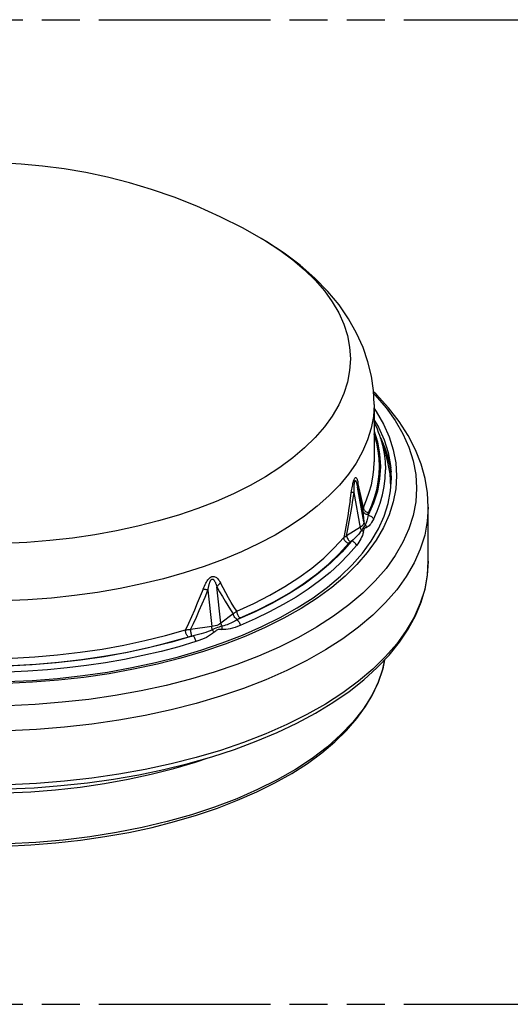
# Model space of a CAD drawing. Header units: millimetres. Extents: x 0 to 210, y 0 to 297.
# Tile 7 of 13: x 77 to 102, y 208 to 258. Entities that reach past the tile are written whole.
import ezdxf

# ---------------------------------------------------------------- set-up
doc = ezdxf.new("R2010")
doc.units = ezdxf.units.MM
doc.header["$LTSCALE"] = 19.36
doc.linetypes.add('PHANTOM', pattern=[0.8, 0.45, -0.05, 0.1, -0.05, 0.1, -0.05])
doc.layers.get('0').update_dxf_attribs({"linetype": 'CONTINUOUS'})
doc.layers.add('DEFAULT_3', color=7, linetype='PHANTOM')

msp = doc.modelspace()

# ---------------------------------------------------------------- linework, layer by layer
at = {"color": 9, "linetype": 'Continuous'}
for p, q in [((89.342, 246.57685), (89.34401, 246.57568)), ((95.07509, 237.37904), (95.30568, 236.98219)), ((95.39748, 236.46743), (95.63172, 235.94347)), ((95.63172, 235.94347), (95.83728, 235.29456)), ((95.83728, 235.29456), (95.94441, 234.72789)), ((95.9362, 233.93582), (95.89153, 234.61785)), ((94.4037, 233.51368), (94.26018, 234.18046)), ((94.23742, 233.93472), (94.38047, 233.30621)), ((94.55692, 232.17657), (94.23742, 233.93472)), ((94.53553, 232.91592), (94.4037, 233.51368)), ((94.38047, 233.30621), (94.5122, 232.7418)), ((94.5122, 232.7418), (94.55692, 232.17657)), ((94.78616, 232.51351), (94.78353, 232.54663)), ((94.38253, 231.90822), (93.68189, 231.46408)), ((93.89509, 231.17946), (93.93614, 231.20548)), ((86.63995, 228.70623), (86.83741, 226.86408)), ((87.29396, 227.02993), (87.0965, 228.87206)), ((87.92225, 227.50035), (87.29396, 227.02993)), ((88.11126, 227.19685), (88.14807, 227.22441)), ((86.83741, 226.86408), (85.74846, 226.71068)), ((85.8221, 226.37945), (85.8859, 226.38844))]:
    msp.add_line(p, q, dxfattribs=at)
at = {"color": 7, "linetype": 'Continuous'}
for p, q in [((95.0782, 238.14075), (95.0782, 235.22914)), ((95.4195, 236.40022), (95.68705, 235.54265)), ((95.94618, 234.69295), (95.88081, 235.09621)), ((97.8282, 230.17545), (97.8282, 232.92113))]:
    msp.add_line(p, q, dxfattribs=at)
for points in [[(89.34198, 246.57686), (88.424, 247.08898), (87.26078, 247.67593), (86.08502, 248.2032), (84.92481, 248.66228), (83.77804, 249.05936), (82.65112, 249.39705), (81.53759, 249.68148), (80.43061, 249.91722), (79.33157, 250.10605), (78.23792, 250.25013), (77.14988, 250.35077), (76.06646, 250.40909)], [(95.0782, 238.14075), (95.04464, 238.85818), (94.94204, 239.58303), (94.7683, 240.3093), (94.52017, 241.03681), (94.19214, 241.76714), (93.78439, 242.48888), (93.29996, 243.19186), (92.73358, 243.87956), (92.07478, 244.55709), (91.33295, 245.20877), (90.51896, 245.82415), (89.63503, 246.40232), (89.34399, 246.57569)], [(97.8282, 232.92113), (97.78873, 233.64882), (97.66908, 234.37967), (97.46794, 235.10926), (97.18347, 235.83606), (96.81279, 236.55949), (96.35566, 237.27368), (95.81136, 237.97538), (95.18242, 238.65853), (95.04814, 238.78328)], [(95.4195, 236.40022), (95.36713, 236.5601), (95.30985, 236.71966), (95.24768, 236.87886), (95.18062, 237.03765), (95.10867, 237.19601), (95.0782, 237.2586)], [(95.88081, 235.09621), (95.7168, 235.67315), (95.48583, 236.24081), (95.44558, 236.31662)], [(95.91993, 233.7529), (95.96091, 234.40297), (95.93506, 234.9119)], [(76.39826, 224.0643), (77.70559, 224.12593), (79.00252, 224.22837), (80.28387, 224.37119), (81.54458, 224.55382), (82.7796, 224.7755), (83.98398, 225.03531), (85.15296, 225.33218), (86.28186, 225.66487), (87.36626, 226.03202), (88.4019, 226.43211), (89.38462, 226.86345), (90.31045, 227.32419), (91.17598, 227.8125), (91.97793, 228.32642), (92.71324, 228.86386), (93.37893, 229.42252), (93.97289, 230.00051), (94.49297, 230.59581), (94.93707, 231.20617), (95.30334, 231.82936), (95.59011, 232.46306), (95.7961, 233.1053), (95.91993, 233.7529)], [(76.45531, 218.61878), (77.82006, 218.68119), (79.17496, 218.78499), (80.51521, 218.92982), (81.83601, 219.11522), (83.13265, 219.34057), (84.40048, 219.60514), (85.63497, 219.90807), (86.83169, 220.24841), (87.98632, 220.62504), (89.0947, 221.0368), (90.15273, 221.48234), (91.1566, 221.96031), (92.10239, 222.46909), (92.98663, 223.00713), (93.80558, 223.57247), (94.55612, 224.16326), (95.23474, 224.77699), (95.83873, 225.41134), (96.36531, 226.06325), (96.81239, 226.72961), (97.1787, 227.40747), (97.46323, 228.09313), (97.66623, 228.78471), (97.7878, 229.47982), (97.8282, 230.17545)], [(76.37006, 215.71432), (77.6495, 215.77457), (78.91902, 215.87474), (80.17377, 216.01446), (81.40889, 216.19321), (82.61964, 216.41033), (83.80136, 216.66503), (84.94948, 216.95636), (86.05957, 217.28328), (87.12734, 217.64458), (88.14865, 218.03896), (89.1195, 218.46498), (90.03611, 218.92111), (90.89479, 219.40564), (91.69217, 219.91685), (92.42484, 220.4527), (93.0899, 221.01124), (93.68435, 221.59005), (94.20574, 222.18678), (94.65183, 222.7987), (95.02084, 223.42295), (95.31168, 224.05696), (95.52348, 224.6976), (95.62379, 225.1856)]]:
    msp.add_lwpolyline(points, dxfattribs=at)
at = {"color": 9, "linetype": 'Continuous'}
for points in [[(89.56267, 246.44593), (90.28615, 245.97959), (90.94964, 245.49145), (91.5505, 244.98345), (92.0864, 244.45758), (92.55519, 243.91593), (92.95504, 243.36062), (93.28434, 242.79388), (93.54183, 242.21791), (93.72646, 241.63502), (93.83755, 241.04755), (93.87461, 240.4576)], [(93.87461, 240.4576), (93.83755, 239.86761), (93.72646, 239.28017), (93.54183, 238.69726), (93.28434, 238.12131), (92.95504, 237.55456), (92.55519, 236.99926), (92.0864, 236.4576), (91.5505, 235.93174), (90.94964, 235.42373), (90.28614, 234.9356), (89.56267, 234.46925), (88.78204, 234.02655), (87.94738, 233.60922), (87.06193, 233.21893), (86.12923, 232.8572), (85.15293, 232.52547), (84.13692, 232.22505), (83.08516, 231.95712), (82.00184, 231.72274), (80.89122, 231.52284), (79.75769, 231.3582), (78.60571, 231.22947), (77.43986, 231.13717)], [(95.05238, 238.69269), (95.1332, 238.61338), (95.68598, 237.97468), (96.15747, 237.31988), (96.54579, 236.65157), (96.84942, 235.97239), (97.06716, 235.28502), (97.19815, 234.59216), (97.24187, 233.89656), (97.19814, 233.20097), (97.06716, 232.50811), (96.84942, 231.82074), (96.54579, 231.14156), (96.15747, 230.47325)], [(95.0782, 238.14075), (95.04172, 237.53719), (94.93243, 236.93584), (94.75072, 236.33888), (94.49725, 235.74849), (94.17295, 235.16684), (93.77901, 234.59603), (93.31686, 234.03816), (92.78818, 233.49526), (92.1949, 232.96932), (91.5392, 232.46224), (90.82346, 231.97588), (90.0503, 231.51201), (89.22253, 231.07234), (88.34318, 230.65845), (87.41545, 230.27187), (86.44273, 229.914), (85.42857, 229.58615), (84.37668, 229.28951), (83.29088, 229.02517), (82.17514, 228.7941), (81.03353, 228.59713), (79.87022, 228.43498), (78.68945, 228.30824), (77.49553, 228.21739), (76.29281, 228.16274)], [(95.0782, 237.93131), (95.18613, 237.78141), (95.55656, 237.1439), (95.84619, 236.49603), (96.05389, 235.84034), (96.17884, 235.17943), (96.22055, 234.51589), (96.17884, 233.85236), (96.0539, 233.19144), (95.84619, 232.53575), (95.55656, 231.88788)], [(95.0782, 236.77902), (95.24531, 236.24093), (95.36086, 235.61736), (95.39972, 234.99098), (95.36086, 234.3646), (95.24531, 233.74103)], [(95.3532, 234.9951), (95.33762, 235.38855), (95.29148, 235.7812), (95.21465, 236.17357), (95.10749, 236.56415), (95.0782, 236.64687)], [(95.30568, 236.98219), (95.59177, 236.34226), (95.79692, 235.6946), (95.92034, 235.04179), (95.93489, 234.91362)], [(95.4195, 236.40022), (95.50943, 236.07877), (95.59604, 235.65845), (95.64806, 235.23671), (95.66541, 234.81425)], [(95.89153, 234.61785), (95.75775, 235.29687), (95.68705, 235.54265)], [(94.53553, 232.91592), (94.70082, 233.29608), (94.8364, 233.67916), (94.94207, 234.0646), (95.01766, 234.4518), (95.06306, 234.84017), (95.0782, 235.22914)], [(94.80307, 232.64594), (94.97086, 233.03184), (95.10834, 233.42052), (95.21561, 233.81249), (95.29234, 234.20624), (95.33816, 234.60028), (95.3532, 234.9951)], [(95.04383, 232.30438), (95.23308, 232.71618), (95.38836, 233.13151), (95.50941, 233.54967), (95.59603, 233.96998), (95.64806, 234.39175), (95.66541, 234.81425)], [(93.86556, 233.26776), (93.93833, 233.75178), (93.9517, 233.83455), (93.9653, 233.91343), (93.97919, 233.98822), (93.99342, 234.05891), (94.00799, 234.12505), (94.02297, 234.18648), (94.03825, 234.24232), (94.05383, 234.29191), (94.06942, 234.33447), (94.08464, 234.36875), (94.09969, 234.39545), (94.11463, 234.41491), (94.12952, 234.42696), (94.14452, 234.43148), (94.15931, 234.42863), (94.17359, 234.41826), (94.18739, 234.40111), (94.20062, 234.37776), (94.21336, 234.34858), (94.22565, 234.31407), (94.23751, 234.27439), (94.24903, 234.22989), (94.26018, 234.18046)], [(94.06303, 233.66639), (94.06381, 233.75502), (94.06444, 233.79686), (94.06523, 233.83711), (94.06619, 233.87583), (94.06732, 233.91306), (94.06863, 233.94886), (94.07012, 233.98325), (94.07181, 234.01628), (94.07371, 234.04795), (94.07582, 234.07831), (94.07821, 234.10732), (94.08086, 234.13501), (94.08385, 234.16125), (94.08721, 234.18606), (94.09101, 234.20904), (94.09535, 234.23007), (94.10015, 234.24833), (94.10546, 234.26303), (94.11114, 234.27398), (94.11714, 234.28063), (94.12336, 234.28333), (94.12973, 234.28206), (94.13613, 234.27741), (94.14241, 234.26988), (94.14862, 234.25978), (94.15476, 234.2476), (94.16087, 234.23341), (94.16695, 234.21747), (94.17304, 234.1998), (94.17915, 234.18052), (94.1853, 234.15963), (94.1915, 234.13716), (94.19777, 234.11311), (94.20412, 234.08749), (94.21056, 234.06026), (94.2171, 234.0314), (94.22375, 234.00089), (94.23053, 233.96865), (94.23742, 233.93472)], [(94.26018, 234.18046), (94.24903, 234.13974), (94.24078, 234.09867), (94.23549, 234.0575), (94.23316, 234.01635), (94.23381, 233.97535), (94.23742, 233.93473)], [(93.68189, 231.46408), (93.74966, 231.81496), (93.81572, 232.1723), (93.88004, 232.53612), (93.94267, 232.90641), (94.00368, 233.28316), (94.06303, 233.66639)], [(94.06303, 233.66638), (94.03371, 233.66743), (94.00676, 233.66798), (93.98237, 233.66801), (93.9606, 233.66752), (93.94152, 233.66653), (93.92523, 233.66503)], [(94.44195, 231.75523), (94.42715, 231.77944), (94.41414, 231.80452), (94.40307, 231.83022), (94.39405, 231.85625), (94.38718, 231.88234), (94.06303, 233.66639)], [(95.24531, 233.74103), (95.05383, 233.12447), (94.78616, 232.51351)], [(93.86556, 233.26776), (93.80413, 232.87734), (93.74095, 232.4938), (93.67595, 232.11713), (93.60906, 231.74732), (93.5403, 231.38441)], [(97.8282, 232.92113), (97.78332, 232.20712), (97.64887, 231.49594), (97.42537, 230.79037), (97.1137, 230.09322), (96.7151, 229.40722), (96.23114, 228.7351), (95.66373, 228.07949), (95.0151, 227.44299), (94.28783, 226.82811), (93.48477, 226.23728), (92.6091, 225.67283), (91.66427, 225.13698), (90.654, 224.63184), (89.5823, 224.15943), (88.45339, 223.72159), (87.27173, 223.32006), (86.04197, 222.95643), (84.76897, 222.63211), (83.45776, 222.34841), (82.11351, 222.10643), (80.74152, 221.90713)], [(94.5122, 232.7418), (94.51042, 232.77059), (94.51091, 232.79957), (94.51366, 232.82869), (94.51869, 232.85785), (94.52598, 232.88694), (94.53553, 232.91592)], [(94.78354, 232.54663), (94.73529, 232.54937), (94.68854, 232.55943), (94.64474, 232.5765), (94.60525, 232.60003), (94.5713, 232.62931), (94.54395, 232.66343), (94.52404, 232.70132), (94.5122, 232.7418)], [(94.53553, 232.91592), (94.53883, 232.87828), (94.54862, 232.84078), (94.56469, 232.80433), (94.58663, 232.76985), (94.61389, 232.7382), (94.6458, 232.71014), (94.68161, 232.68635), (94.72041, 232.66743), (94.76123, 232.65385), (94.80307, 232.64594)], [(94.78616, 232.51351), (94.76925, 232.43753), (94.75158, 232.36611), (94.73352, 232.2994), (94.71478, 232.23752), (94.69555, 232.18045), (94.67536, 232.12923), (94.65395, 232.08517), (94.63254, 232.04851)], [(94.78353, 232.54663), (94.78299, 232.56317), (94.78397, 232.57975), (94.78649, 232.59642), (94.79052, 232.61306), (94.79605, 232.62956), (94.80307, 232.64594)], [(94.78616, 232.51351), (94.82963, 232.50486), (94.87194, 232.49007), (94.91195, 232.46953), (94.9486, 232.4438), (94.98091, 232.41357), (95.00801, 232.37963), (95.02917, 232.34291), (95.04383, 232.30438)], [(94.55692, 232.17658), (94.55531, 232.12714), (94.54233, 232.07879), (94.51818, 232.03212), (94.48317, 231.98774), (94.43776, 231.94624), (94.38253, 231.90822)], [(94.63254, 232.04851), (94.61326, 232.01394), (94.58996, 231.97523), (94.56165, 231.93099), (94.52778, 231.87981), (94.48793, 231.82096), (94.44195, 231.75523)], [(94.55692, 232.17657), (94.56284, 232.15265), (94.57158, 232.12945), (94.58306, 232.1072), (94.59715, 232.08615), (94.61371, 232.06651), (94.63254, 232.04851)], [(94.69048, 231.89935), (94.68667, 231.92616), (94.6804, 231.95264), (94.67176, 231.97832), (94.66083, 232.00302), (94.64768, 232.02656), (94.63254, 232.04851)], [(95.04383, 232.30438), (95.0005, 232.22342), (94.95665, 232.1502), (94.91249, 232.08426), (94.86809, 232.02696), (94.82351, 231.97936), (94.77894, 231.94185), (94.73454, 231.91528), (94.69048, 231.89935)], [(95.55656, 231.88788), (95.18614, 231.25038), (94.73639, 230.62576), (94.20908, 230.0165), (93.60631, 229.42499), (92.93044, 228.85358), (92.18415, 228.30451), (91.37038, 227.77996), (90.49234, 227.28199), (89.5535, 226.81257), (88.55756, 226.37355), (87.50845, 225.96666), (86.41031, 225.59351), (85.26748, 225.25558), (84.08447, 224.95419), (82.86595, 224.69054), (81.61672, 224.46567), (80.34171, 224.28046), (79.04596, 224.13564), (77.73457, 224.03179), (76.41275, 223.96932), (75.0857, 223.94846)], [(94.28185, 231.5438), (94.22, 231.47604), (94.15463, 231.40854), (94.08549, 231.3411), (94.01275, 231.27341), (93.93614, 231.20548)], [(94.44195, 231.75523), (94.39253, 231.68292), (94.33952, 231.61245), (94.28185, 231.5438)], [(94.53987, 231.66758), (94.52897, 231.68349), (94.51566, 231.69914), (94.50016, 231.71426), (94.48259, 231.72874), (94.46308, 231.74247), (94.44195, 231.75523)], [(94.53987, 231.66758), (94.5144, 231.57636), (94.4834, 231.48697), (94.44655, 231.39968)], [(94.53987, 231.66758), (94.55023, 231.71329), (94.56107, 231.75484), (94.57222, 231.7929), (94.58428, 231.82553), (94.59765, 231.85051), (94.61268, 231.86929), (94.63005, 231.88197), (94.64905, 231.8903), (94.66913, 231.89632), (94.69048, 231.89935)], [(77.43986, 231.13717), (76.2647, 231.08165), (75.08491, 231.06314), (73.90511, 231.0817)], [(88.10159, 227.64154), (88.96486, 228.0342), (89.78084, 228.45137), (90.54675, 228.89163), (91.25997, 229.35349), (91.91808, 229.83537), (92.51884, 230.33563), (93.06019, 230.85256), (93.5403, 231.38441)], [(93.93614, 231.20548), (93.43447, 230.63254), (92.86457, 230.07745), (92.225, 229.53901), (91.52009, 229.02084), (90.7523, 228.52551), (89.92576, 228.05499), (89.04603, 227.61245), (88.11126, 227.19685)], [(88.28063, 227.29901), (89.15564, 227.69698), (89.98094, 228.11888), (90.75811, 228.56563), (91.48245, 229.03451), (92.15049, 229.52385), (92.7601, 230.03147), (93.30757, 230.5543), (93.79415, 231.09337)], [(93.5403, 231.38441), (93.55907, 231.39902), (93.57986, 231.41315), (93.60263, 231.42676), (93.62728, 231.43981), (93.65372, 231.45226), (93.68189, 231.46408)], [(93.79414, 231.09337), (93.75445, 231.10457), (93.71572, 231.12136), (93.6789, 231.14333), (93.64493, 231.16994), (93.61465, 231.20051), (93.58879, 231.2343), (93.56797, 231.27052), (93.55272, 231.30824), (93.54342, 231.34651), (93.5403, 231.38441)], [(93.68189, 231.46408), (93.69119, 231.4197), (93.70683, 231.37525), (93.72832, 231.33212), (93.755, 231.29165), (93.78603, 231.25509), (93.82044, 231.22358), (93.85718, 231.19811), (93.89509, 231.17946)], [(93.79415, 231.09337), (93.80773, 231.10869), (93.82265, 231.12365), (93.83895, 231.1383), (93.85651, 231.15253), (93.87521, 231.16624), (93.89509, 231.17946)], [(94.18269, 230.97923), (94.16867, 231.01874), (94.14842, 231.05686), (94.1225, 231.0926), (94.09159, 231.12498), (94.05652, 231.15314), (94.01823, 231.17633), (93.97774, 231.19394), (93.93614, 231.20548)], [(94.44655, 231.39968), (94.40423, 231.31389), (94.35683, 231.22912), (94.30415, 231.14524), (94.24618, 231.06188), (94.18269, 230.97923)], [(94.18269, 230.97923), (93.78168, 230.51352), (93.33527, 230.05826), (92.84455, 229.61454), (92.3107, 229.18345), (91.73504, 228.76602), (91.11895, 228.36329), (90.46392, 227.97622), (89.77156, 227.60575), (89.04354, 227.25278), (88.28163, 226.91817)], [(97.8282, 230.17545), (97.78332, 229.46144), (97.64887, 228.75025), (97.42536, 228.04469), (97.1137, 227.34753), (96.7151, 226.66154), (96.23114, 225.98941), (95.66373, 225.3338), (95.0151, 224.69731), (94.28783, 224.08243), (93.48477, 223.49159), (92.6091, 222.92714), (91.66427, 222.39129), (90.65401, 221.88616), (89.58231, 221.41375), (88.4534, 220.97591), (87.27174, 220.57438), (86.04198, 220.21074), (84.76898, 219.88643), (83.45777, 219.60273), (82.11352, 219.36075), (80.74153, 219.16145), (79.34722, 219.00561), (77.93609, 218.89386), (76.51371, 218.82664)], [(96.15747, 230.47325), (95.68598, 229.81845), (95.1332, 229.17975), (94.5013, 228.55966), (93.79277, 227.96063), (93.01042, 227.38503), (92.15732, 226.83513), (91.23685, 226.31309)], [(86.39422, 228.76719), (86.42657, 228.84655), (86.45971, 228.92178), (86.49359, 228.99294), (86.52835, 229.05982), (86.56412, 229.12239), (86.60093, 229.18018), (86.63897, 229.233), (86.67796, 229.28002), (86.71796, 229.32058), (86.75818, 229.35407), (86.79769, 229.37946), (86.83699, 229.39733), (86.87622, 229.40799), (86.91552, 229.41123), (86.95538, 229.40684), (86.99489, 229.39516), (87.03327, 229.37624), (87.07058, 229.3508), (87.10657, 229.31945), (87.14141, 229.28253), (87.17518, 229.24054), (87.20799, 229.1936), (87.23998, 229.14204), (87.27113, 229.08574)], [(86.63995, 228.70623), (86.64736, 228.75011), (86.65491, 228.79231), (86.6626, 228.83279), (86.67045, 228.87163), (86.67846, 228.90889), (86.68666, 228.9446), (86.69506, 228.97882), (86.7037, 229.01156), (86.7126, 229.04286), (86.72181, 229.07272), (86.73135, 229.10118), (86.74131, 229.12818), (86.75174, 229.15374), (86.76275, 229.1777), (86.77443, 229.20006), (86.78689, 229.2204), (86.80033, 229.23854), (86.81452, 229.25372), (86.82936, 229.26515), (86.84456, 229.27273), (86.85989, 229.27593), (86.87517, 229.27516), (86.89022, 229.27042), (86.90486, 229.26237), (86.91876, 229.25156), (86.93214, 229.23829), (86.94503, 229.22301), (86.95754, 229.20581), (86.96975, 229.1869), (86.9817, 229.1663), (86.99348, 229.14411), (87.0051, 229.12033), (87.01662, 229.09498), (87.02807, 229.06805), (87.03947, 229.03954), (87.05085, 229.00941), (87.06222, 228.97764), (87.07361, 228.94418), (87.08504, 228.90898), (87.0965, 228.87206)], [(87.27113, 229.08574), (87.2368, 229.0524), (87.20436, 229.01794), (87.17403, 228.98256), (87.14587, 228.94637), (87.11997, 228.90946), (87.0965, 228.87207)], [(88.10159, 227.64154), (87.96386, 227.86235), (87.82585, 228.09115), (87.68762, 228.32797), (87.54912, 228.57271), (87.41027, 228.8253), (87.27113, 229.08574)], [(86.39422, 228.76719), (86.24856, 228.40328), (86.10132, 228.04676), (85.95253, 227.69765), (85.8021, 227.35598), (85.64992, 227.02176), (85.49603, 226.69502)], [(85.74846, 226.71068), (85.90077, 227.0258), (86.05156, 227.34792), (86.20081, 227.67704), (86.34859, 228.01314), (86.49497, 228.35621), (86.63995, 228.70623)], [(86.63994, 228.70622), (86.59611, 228.71916), (86.55317, 228.73106), (86.51138, 228.74184), (86.47086, 228.75148), (86.43172, 228.75994), (86.39421, 228.76718)], [(87.0965, 228.87206), (87.23503, 228.62504), (87.37319, 228.38535), (87.51095, 228.15298), (87.64837, 227.92799), (87.78547, 227.71045), (87.92225, 227.50035)], [(87.92225, 227.50035), (87.94754, 227.52532), (87.97476, 227.5498), (88.00387, 227.57374), (88.03478, 227.59707), (88.06737, 227.61968), (88.10159, 227.64154)], [(88.14807, 227.22441), (88.10792, 227.24152), (88.06901, 227.26549), (88.03256, 227.29559), (87.99969, 227.33088), (87.97144, 227.37027), (87.94867, 227.41253), (87.9321, 227.45634), (87.92225, 227.50035)], [(88.10159, 227.64154), (88.1038, 227.60301), (88.11035, 227.56285), (88.12111, 227.52205), (88.13579, 227.48162), (88.15403, 227.44258), (88.17538, 227.40586), (88.19935, 227.37236), (88.22531, 227.34291), (88.25263, 227.31827), (88.28063, 227.29902)], [(87.29396, 227.02993), (87.23614, 226.99015), (87.16973, 226.9547), (87.09564, 226.92399), (87.01484, 226.89843), (86.92837, 226.87835), (86.83741, 226.86408)], [(87.29396, 227.02993), (87.29889, 227.00425), (87.30617, 226.97844), (87.31572, 226.95277), (87.32745, 226.92753), (87.34123, 226.90297), (87.3569, 226.87936)], [(88.11126, 227.19685), (88.00729, 227.14051), (87.906, 227.08842), (87.80773, 227.04061), (87.71212, 226.9973), (87.61902, 226.95849), (87.52854, 226.92525), (87.44086, 226.8989), (87.3569, 226.87936)], [(88.11126, 227.19685), (88.14001, 227.17646), (88.16798, 227.15025), (88.19444, 227.11892), (88.21867, 227.0833), (88.24003, 227.04434), (88.25795, 227.0031), (88.27194, 226.96066), (88.28163, 226.91817)], [(88.14807, 227.22441), (88.16707, 227.23795), (88.18737, 227.25108), (88.209, 227.26383), (88.23183, 227.2761), (88.25569, 227.28782), (88.28063, 227.29901)], [(76.69602, 225.26537), (77.85602, 225.32932), (79.00657, 225.42701), (80.14376, 225.5581), (81.26372, 225.72214), (82.36263, 225.91857), (83.43674, 226.14674), (84.48239, 226.40584), (85.49603, 226.69502)], [(85.49603, 226.69502), (85.53596, 226.70009), (85.57689, 226.70419), (85.61876, 226.7073), (85.6614, 226.70942), (85.70466, 226.71055), (85.74846, 226.71068)], [(85.63923, 226.33947), (85.61683, 226.36076), (85.59499, 226.38739), (85.57422, 226.41872), (85.55506, 226.45396), (85.53798, 226.49222), (85.52339, 226.53259), (85.51164, 226.57409), (85.50304, 226.61569), (85.49779, 226.65633), (85.49603, 226.69502)], [(85.74846, 226.71068), (85.75168, 226.66426), (85.75708, 226.61639), (85.7645, 226.56856), (85.77372, 226.52226), (85.78443, 226.47892), (85.79632, 226.43989), (85.80901, 226.40639), (85.8221, 226.37945)], [(86.85793, 226.6981), (86.75647, 226.65027), (86.64916, 226.60579), (86.53543, 226.56486), (86.41601, 226.52647), (86.29176, 226.48991), (86.16211, 226.45491), (86.02682, 226.42106), (85.8859, 226.38844)], [(86.95843, 226.57822), (86.87346, 226.50494), (86.77914, 226.43592), (86.6751, 226.37152), (86.56212, 226.31095), (86.44096, 226.25357), (86.31139, 226.1993), (86.1735, 226.14776), (86.02716, 226.09919)], [(86.85793, 226.6981), (86.85282, 226.72554), (86.84832, 226.75347), (86.8445, 226.78159), (86.84138, 226.80959), (86.83901, 226.83719), (86.83741, 226.86408)], [(87.3569, 226.87936), (87.28092, 226.86026), (87.20371, 226.83788), (87.12408, 226.81117), (87.04068, 226.77905), (86.95221, 226.74105), (86.85793, 226.6981)], [(86.95843, 226.57822), (86.9446, 226.59814), (86.92934, 226.61843), (86.9129, 226.63874), (86.8954, 226.65892), (86.87697, 226.67882), (86.85793, 226.6981)], [(86.95843, 226.57822), (86.9965, 226.61606), (87.0341, 226.64974), (87.07112, 226.67998), (87.10797, 226.70465), (87.14464, 226.72151), (87.18235, 226.73172), (87.22253, 226.73505), (87.26445, 226.73348), (87.30782, 226.72919), (87.35273, 226.72146)], [(88.28163, 226.91817), (88.14873, 226.86582), (88.02011, 226.82061), (87.89583, 226.78205), (87.77631, 226.75139), (87.66192, 226.72962), (87.55297, 226.71706), (87.4499, 226.71445), (87.35273, 226.72146)], [(87.35273, 226.72146), (87.35746, 226.74812), (87.36062, 226.77511), (87.36215, 226.80194), (87.36203, 226.82843), (87.36027, 226.8544), (87.3569, 226.87936)], [(91.23685, 226.31309), (90.25263, 225.82099), (89.20856, 225.36075), (88.10875, 224.9342), (86.95755, 224.54303), (85.7595, 224.18876), (84.51932, 223.87281), (83.24191, 223.59642), (81.93232, 223.36068), (80.5957, 223.16652), (79.23734, 223.0147), (77.8626, 222.90584), (76.47689, 222.84034), (75.0857, 222.81848)], [(85.8859, 226.38844), (84.80651, 226.07236), (83.69291, 225.79077), (82.54251, 225.54313), (81.36308, 225.33109), (80.15962, 225.15601), (78.93781, 225.01826), (77.70587, 224.91879), (76.46105, 224.85728)], [(86.02716, 226.09919), (85.15526, 225.84028), (84.2589, 225.60316), (83.34028, 225.3884), (82.40161, 225.19653), (81.44518, 225.02801), (80.47331, 224.88326), (79.48835, 224.76262), (78.49271, 224.66638), (77.48879, 224.59479), (76.47904, 224.548)], [(77.8939, 224.95495), (79.05756, 225.05373), (80.21149, 225.18675), (81.3487, 225.35321), (82.4644, 225.55276), (83.55433, 225.78427), (84.61187, 226.04635), (85.66823, 226.34787)], [(85.66823, 226.34787), (85.69789, 226.3556), (85.7283, 226.36266), (85.75923, 226.36901), (85.79047, 226.3746), (85.8221, 226.37945)], [(86.02716, 226.09919), (86.01912, 226.14228), (86.00752, 226.18558), (85.99267, 226.22793), (85.97496, 226.26821), (85.95487, 226.30534), (85.93293, 226.33832), (85.90973, 226.36627), (85.8859, 226.38844)], [(95.61254, 225.17379), (95.51787, 224.71332), (95.27859, 224.01943), (94.94516, 223.33531), (94.51914, 222.66417), (94.00251, 222.00913), (93.39768, 221.37324), (92.70747, 220.75947), (91.9351, 220.17069), (91.08417, 219.60963), (90.15865, 219.07891), (89.16286, 218.58101), (88.10142, 218.11825), (86.97931, 217.69279), (85.80174, 217.3066), (84.5742, 216.9615), (83.30243, 216.65909), (81.99234, 216.40077), (80.65006, 216.18776), (79.28183, 216.02105), (77.89403, 215.90141), (76.49315, 215.8294), (75.0857, 215.80536)], [(76.52322, 224.86876), (76.55452, 224.87413), (76.58637, 224.87878), (76.61886, 224.88274), (76.65176, 224.88596), (76.68484, 224.88843), (77.8939, 224.95495)], [(80.74152, 221.90713), (79.34721, 221.7513), (77.93609, 221.63955), (76.51371, 221.57232), (75.0857, 221.54988)], [(75.0857, 218.39065), (76.36509, 218.41075), (77.63944, 218.47099), (78.90371, 218.57111), (80.15291, 218.71072), (81.38212, 218.88928), (82.58647, 219.10608), (83.76123, 219.36026), (84.90174, 219.65082), (86.00352, 219.97661), (86.65811, 220.19904)]]:
    msp.add_lwpolyline(points, dxfattribs=at)
at = {"layer": 'DEFAULT_3', "color": 91, "linetype": 'PHANTOM', "true_color": 0x80ff80}
for p, q in [((50.12864, 257.68), (150.12864, 257.68)), ((50.12864, 207.68), (150.12864, 207.68))]:
    msp.add_line(p, q, dxfattribs=at)

doc.saveas('drawing.dxf')
